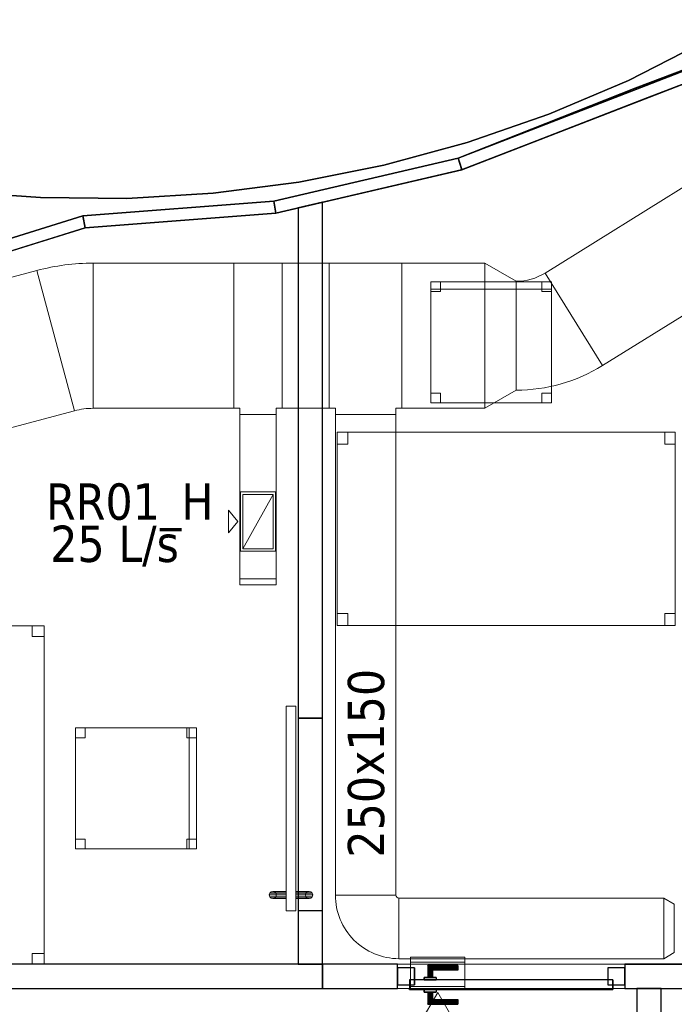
# Model space of a CAD drawing. Header units: metres. Extents: x 397.7 to 427.5, y 12.7 to 28.4.
# Tile 106 of 142: x 412.3 to 415.1, y 18 to 22.1. Entities that reach past the tile are written whole.
import ezdxf

# ---------------------------------------------------------------- set-up
doc = ezdxf.new("R2010")
doc.units = ezdxf.units.M
doc.layers.add('01_CARPINTERIA', color=5, linetype='Continuous', lineweight=25, true_color=0x0000ff)
doc.layers.add('01_SUELOS', color=7, linetype='Continuous', lineweight=25, true_color=0x007f00)
for name, color, linetype, lineweight in [('02_MOBILIARIO', 7, 'Continuous', 18), ('A-DETL-____-MBND', 7, 'Continuous', 18), ('A-GENM-____-OTLN', 7, 'Continuous', 18), ('A-WALL-____-MCUT', 7, 'Continuous', 25), ('A-WALL-____-OTLN', 7, 'Continuous', 25), ('M-HVAC-CDFF-IDEN', 7, 'Continuous', 30), ('M-HVAC-CDFF-OTLN', 7, 'Continuous', 18), ('M-HVAC-DUCT-IDEN', 7, 'Continuous', 30), ('M-HVAC-DUCT-OTLN', 7, 'Continuous', 18)]:
    doc.layers.add(name, color=color, linetype=linetype, lineweight=lineweight)
doc.styles.add('Tahoma_2', font='tahoma.ttf', dxfattribs={"height": 0.15})

# ---------------------------------------------------------------- blocks, each defined once
blk = doc.blocks.new('Family - Cadira d_Oficina_P2-152690-05_CLI_AIRE_P2')
at = {"layer": 'A-DETL-____-MBND', "color": 253, "true_color": 0xaaaaaa}
for p, q in [((0, 0.46), (0, 0.5)), ((0, 0.5), (0.04, 0.5)), ((0, 0.5), (0, 0.46)), ((0.04, 0.5), (0, 0.5)), ((0, 0), (0, 0.5)), ((0, 0.5), (0.5, 0.5)), ((0.5, 0.5), (0, 0.5)), ((0, 0.5), (0, 0)), ((0.04, 0.5), (0.04, 0.46)), ((0.04, 0.46), (0.04, 0.5)), ((0.46, 0.46), (0.46, 0.5)), ((0.46, 0.5), (0.5, 0.5)), ((0.46, 0.5), (0.46, 0.46)), ((0.5, 0.5), (0.46, 0.5)), ((0.47, 0), (0.47, 0.5)), ((0.47, 0.5), (0.5, 0.5)), ((0.47, 0.5), (0.47, 0)), ((0.5, 0.5), (0.47, 0.5)), ((0.5, 0.5), (0.5, 0.46)), ((0.5, 0.46), (0.5, 0.5)), ((0.5, 0.5), (0.5, 0)), ((0.5, 0), (0.5, 0.5)), ((0.5, 0.5), (0.5, 0)), ((0.5, 0), (0.5, 0.5)), ((0.04, 0.46), (0, 0.46)), ((0, 0.46), (0.04, 0.46)), ((0.5, 0.46), (0.46, 0.46)), ((0.46, 0.46), (0.5, 0.46)), ((0, 0), (0, 0.04)), ((0, 0.04), (0.04, 0.04)), ((0, 0.04), (0, 0)), ((0.04, 0.04), (0, 0.04)), ((0.04, 0), (0, 0)), ((0, 0), (0.04, 0)), ((0.5, 0), (0, 0)), ((0, 0), (0.5, 0)), ((0.04, 0.04), (0.04, 0)), ((0.04, 0), (0.04, 0.04)), ((0.46, 0), (0.46, 0.04)), ((0.46, 0.04), (0.5, 0.04)), ((0.46, 0.04), (0.46, 0)), ((0.5, 0.04), (0.46, 0.04)), ((0.5, 0), (0.46, 0)), ((0.46, 0), (0.5, 0)), ((0.47, 0), (0.5, 0)), ((0.5, 0.04), (0.5, 0)), ((0.5, 0), (0.5, 0.04)), ((0.5, 0), (0.47, 0))]:
    blk.add_line(p, q, dxfattribs=at)
blk = doc.blocks.new('Family - Mampara P2-152791-05_CLI_AIRE_P2')
at = {"layer": 'A-WALL-____-MCUT', "color": 253, "true_color": 0xaaaaaa}
for p, q in [((-0.0057, 0.05), (0, 0)), ((0.7863, 0.05), (-0.0057, 0.05)), ((0.7902, 0), (0.7863, 0.05)), ((0, 0), (0.7902, 0))]:
    blk.add_line(p, q, dxfattribs=at)
at = {"layer": 'A-WALL-____-OTLN', "color": 253, "true_color": 0xaaaaaa}
for p, q in [((-0.0057, 0.05), (0, 0)), ((0.7863, 0.05), (-0.0057, 0.05)), ((0.7902, 0), (0.7863, 0.05)), ((0, 0), (0.7902, 0))]:
    blk.add_line(p, q, dxfattribs=at)
at = {"layer": 'A-WALL-____-OTLN', "color": 253, "lineweight": 18, "true_color": 0xaaaaaa}
blk.add_line((0, 0), (0.7902, 0), dxfattribs=at)
blk = doc.blocks.new('Family - LONDR55-XX_ZZ-ARQ-CAA-M3D-Londres55-152793-05_CLI_AIRE_P2')
at = {"layer": '01_SUELOS', "color": 9, "true_color": 0xaad4aa}
for p, q in [((17.3498, 8.9488), (15.8749, 8.3785)), ((15.8749, 8.3785), (17.3498, 8.9488)), ((15.8749, 8.3785), (15.107, 8.1988)), ((15.107, 8.1988), (15.8749, 8.3785)), ((15.107, 8.1988), (14.3199, 8.1388)), ((14.3199, 8.1388), (15.107, 8.1988)), ((14.3199, 8.1388), (12.9063, 7.6988)), ((12.9063, 7.6988), (14.3199, 8.1388))]:
    blk.add_line(p, q, dxfattribs=at)
blk = doc.blocks.new('Family - Taula 140X80_P2-152858-05_CLI_AIRE_P2')
at = {"layer": 'A-DETL-____-MBND', "color": 253, "true_color": 0xaaaaaa}
for p, q in [((0, 0.8001), (1.3973, 0.8001)), ((0, 0), (0, 0.8001)), ((1.3973, 0.8001), (0, 0.8001)), ((0, 0.8001), (0, 0)), ((0, 0.8001), (0.0437, 0.8001)), ((0, 0.7501), (0, 0.8001)), ((0.0437, 0.8001), (0, 0.8001)), ((0, 0.8001), (0, 0.7501)), ((0.0437, 0.8001), (0.0437, 0.7501)), ((0.0437, 0.7501), (0.0437, 0.8001)), ((1.3536, 0.8001), (1.3973, 0.8001)), ((1.3536, 0.7501), (1.3536, 0.8001)), ((1.3973, 0.8001), (1.3536, 0.8001)), ((1.3536, 0.8001), (1.3536, 0.7501)), ((1.3973, 0.8001), (1.3973, 0.7501)), ((1.3973, 0.7501), (1.3973, 0.8001)), ((1.3973, 0.8001), (1.3973, 0)), ((1.3973, 0), (1.3973, 0.8001)), ((0.0437, 0.7501), (0, 0.7501)), ((0, 0.7501), (0.0437, 0.7501)), ((1.3973, 0.7501), (1.3536, 0.7501)), ((1.3536, 0.7501), (1.3973, 0.7501)), ((0, 0.05), (0.0437, 0.05)), ((0, 0), (0, 0.05)), ((0.0437, 0.05), (0, 0.05)), ((0, 0.05), (0, 0)), ((0.0437, 0.05), (0.0437, 0)), ((0.0437, 0), (0.0437, 0.05)), ((1.3536, 0.05), (1.3973, 0.05)), ((1.3536, 0), (1.3536, 0.05)), ((1.3973, 0.05), (1.3536, 0.05)), ((1.3536, 0.05), (1.3536, 0)), ((1.3973, 0.05), (1.3973, 0)), ((1.3973, 0), (1.3973, 0.05)), ((0.0437, 0), (0, 0)), ((0, 0), (0.0437, 0)), ((0, 0), (1.3973, 0)), ((1.3973, 0), (1.3536, 0)), ((1.3536, 0), (1.3973, 0)), ((1.3973, 0), (0, 0))]:
    blk.add_line(p, q, dxfattribs=at)
blk = doc.blocks.new('Family - Mampara P2-152864-05_CLI_AIRE_P2')
at = {"layer": 'A-WALL-____-MCUT', "color": 253, "true_color": 0xaaaaaa}
for p, q in [((0.31, 0.1), (0, 0.1)), ((0, 0.1), (0, 0)), ((0.31, 0), (0.31, 0.1)), ((3.8128, 0.1), (1.25, 0.1)), ((1.25, 0.1), (1.25, 0)), ((0, 0), (0.31, 0)), ((1.25, 0), (3.8128, 0))]:
    blk.add_line(p, q, dxfattribs=at)
at = {"layer": 'A-WALL-____-OTLN', "color": 253, "true_color": 0xaaaaaa}
for p, q in [((0.31, 0.1), (0, 0.1)), ((0, 0.1), (0, 0)), ((0.31, 0), (0.31, 0.1)), ((1.25, 0.1), (3.8128, 0.1)), ((1.25, 0.1), (1.25, 0)), ((0, 0), (0.31, 0)), ((1.25, 0), (3.8128, 0))]:
    blk.add_line(p, q, dxfattribs=at)
at = {"layer": 'A-WALL-____-OTLN', "color": 253, "lineweight": 18, "true_color": 0xaaaaaa}
blk.add_line((0, 0), (7.0127, 0), dxfattribs=at)
blk = doc.blocks.new('Family - Vano puerta-152868-05_CLI_AIRE_P2')
at = {"layer": 'A-GENM-____-OTLN', "color": 253, "true_color": 0xaaaaaa}
for p, q in [((414.8471, 18.2155), (413.9071, 18.2155)), ((413.9071, 18.2155), (413.9071, 18.1155)), ((413.9071, 18.2155), (414.8471, 18.2155)), ((413.9071, 18.1155), (413.9071, 18.2155)), ((414.8471, 18.1155), (414.8471, 18.2155)), ((414.8471, 18.1155), (414.8471, 18.2155)), ((413.9071, 18.1155), (414.8471, 18.1155)), ((414.8471, 18.1155), (413.9071, 18.1155))]:
    blk.add_line(p, q, dxfattribs=at)
blk = doc.blocks.new('Family - Paviment P2-152895-05_CLI_AIRE_P2')
at = {"layer": '01_SUELOS', "color": 9, "true_color": 0xaad4aa}
for p, q in [((5.1432, 1.0353), (5.8821, 1.3154)), ((5.8821, 1.3154), (5.1432, 1.0353)), ((5.4332, 1.2298), (5.1147, 1.068)), ((5.1147, 1.068), (5.4332, 1.2298)), ((5.1147, 1.068), (4.7858, 0.9282)), ((4.7858, 0.9282), (5.1147, 1.068)), ((4.4115, 0.7465), (5.1432, 1.0353)), ((5.1432, 1.0353), (4.4115, 0.7465)), ((4.7858, 0.9282), (4.4482, 0.8112)), ((4.4482, 0.8112), (4.7858, 0.9282)), ((4.4482, 0.8112), (4.1033, 0.7176)), ((4.1033, 0.7176), (4.4482, 0.8112)), ((3.6496, 0.5682), (4.4115, 0.7465)), ((4.4115, 0.7465), (3.6496, 0.5682)), ((4.1033, 0.7176), (3.7529, 0.6477)), ((3.7529, 0.6477), (4.1033, 0.7176)), ((3.7529, 0.6477), (3.3985, 0.6018)), ((3.3985, 0.6018), (3.7529, 0.6477)), ((2.6846, 0.5831), (2.3283, 0.6103)), ((2.3283, 0.6103), (2.6846, 0.5831)), ((3.0419, 0.5803), (2.6846, 0.5831)), ((2.6846, 0.5831), (3.0419, 0.5803)), ((3.3985, 0.6018), (3.0419, 0.5803)), ((3.0419, 0.5803), (3.3985, 0.6018)), ((2.86, 0.5081), (3.6496, 0.5682)), ((3.6496, 0.5682), (2.86, 0.5081)), ((1.4467, 0.068), (2.86, 0.5081)), ((2.86, 0.5081), (1.4467, 0.068))]:
    blk.add_line(p, q, dxfattribs=at)
blk = doc.blocks.new('Family - LONDR55-XX_ZZ-ARQ-CAA-M3D-Londres55-152923-05_CLI_AIRE_P2')
at = {"layer": 'A-GENM-____-OTLN', "color": 253, "true_color": 0xaaaaaa}
for p, q in [((0.052, 0.1725), (0.05, 0.165)), ((0.052, 0.1725), (0.05, 0.165)), ((0.05, 0.165), (0.052, 0.1575)), ((0.05, 0.11), (0.05, 0.165)), ((0.05, 0.165), (0.052, 0.1575)), ((0.0575, 0.178), (0.052, 0.1725)), ((0.0575, 0.178), (0.052, 0.1725)), ((0.052, 0.11), (0.052, 0.1725)), ((0.065, 0.18), (0.0575, 0.178)), ((0.065, 0.18), (0.0575, 0.178)), ((0.0575, 0.11), (0.0575, 0.178)), ((0.0725, 0.178), (0.065, 0.18)), ((0.0725, 0.178), (0.065, 0.18)), ((0.065, 0.11), (0.065, 0.18)), ((0.078, 0.1725), (0.0725, 0.178)), ((0.078, 0.1725), (0.0725, 0.178)), ((0.0725, 0.11), (0.0725, 0.178)), ((0.08, 0.165), (0.078, 0.1725)), ((0.08, 0.165), (0.078, 0.1725)), ((0.078, 0.11), (0.078, 0.1725)), ((0.078, 0.1575), (0.08, 0.165)), ((0.078, 0.1575), (0.08, 0.165)), ((0.08, 0.165), (0.08, 0.11)), ((0.052, 0.1575), (0.0575, 0.152)), ((0.052, 0.11), (0.052, 0.1575)), ((0.052, 0.1575), (0.0575, 0.152)), ((0.0575, 0.152), (0.065, 0.15)), ((0.0575, 0.11), (0.0575, 0.152)), ((0.0575, 0.152), (0.065, 0.15)), ((0.065, 0.15), (0.0725, 0.152)), ((0.065, 0.15), (0.0725, 0.152)), ((0.065, 0.11), (0.065, 0.15)), ((0.0725, 0.152), (0.078, 0.1575)), ((0.0725, 0.152), (0.078, 0.1575)), ((0.0725, 0.11), (0.0725, 0.152)), ((0.078, 0.11), (0.078, 0.1575)), ((0.8458, 0.11), (0, 0.11)), ((0, 0.11), (0, 0.07)), ((0.8458, 0.11), (0, 0.11)), ((0, 0.11), (0, 0.07)), ((0.052, 0.11), (0.05, 0.11)), ((0.05, 0.11), (0.052, 0.11)), ((0.0575, 0.11), (0.052, 0.11)), ((0.052, 0.11), (0.0575, 0.11)), ((0.065, 0.11), (0.0575, 0.11)), ((0.0575, 0.11), (0.065, 0.11)), ((0.0725, 0.11), (0.065, 0.11)), ((0.065, 0.11), (0.0725, 0.11)), ((0.078, 0.11), (0.0725, 0.11)), ((0.0725, 0.11), (0.078, 0.11)), ((0.078, 0.11), (0.08, 0.11)), ((0.08, 0.11), (0.078, 0.11)), ((0.8458, 0.07), (0.8458, 0.11)), ((0.8458, 0.11), (0.8458, 0.07)), ((0, 0.07), (0.8458, 0.07)), ((0, 0.07), (0.8458, 0.07)), ((0.05, 0.015), (0.05, 0.07)), ((0.052, 0.07), (0.05, 0.07)), ((0.05, 0.07), (0.052, 0.07)), ((0.052, 0.0075), (0.052, 0.07)), ((0.052, 0.0225), (0.052, 0.07)), ((0.0575, 0.07), (0.052, 0.07)), ((0.052, 0.07), (0.0575, 0.07)), ((0.0575, 0.002), (0.0575, 0.07)), ((0.0575, 0.028), (0.0575, 0.07)), ((0.065, 0.07), (0.0575, 0.07)), ((0.0575, 0.07), (0.065, 0.07)), ((0.065, 0), (0.065, 0.07)), ((0.065, 0.03), (0.065, 0.07)), ((0.0725, 0.07), (0.065, 0.07)), ((0.065, 0.07), (0.0725, 0.07)), ((0.0725, 0.002), (0.0725, 0.07)), ((0.0725, 0.028), (0.0725, 0.07)), ((0.078, 0.07), (0.0725, 0.07)), ((0.0725, 0.07), (0.078, 0.07)), ((0.078, 0.0075), (0.078, 0.07)), ((0.078, 0.0225), (0.078, 0.07)), ((0.078, 0.07), (0.08, 0.07)), ((0.08, 0.07), (0.078, 0.07)), ((0.08, 0.07), (0.08, 0.015)), ((0.052, 0.0225), (0.05, 0.015)), ((0.052, 0.0225), (0.05, 0.015)), ((0.05, 0.015), (0.052, 0.0075)), ((0.05, 0.015), (0.052, 0.0075)), ((0.0575, 0.028), (0.052, 0.0225)), ((0.0575, 0.028), (0.052, 0.0225)), ((0.052, 0.0075), (0.0575, 0.002)), ((0.052, 0.0075), (0.0575, 0.002)), ((0.065, 0.03), (0.0575, 0.028)), ((0.065, 0.03), (0.0575, 0.028)), ((0.0575, 0.002), (0.065, 0)), ((0.0575, 0.002), (0.065, 0)), ((0.0725, 0.028), (0.065, 0.03)), ((0.0725, 0.028), (0.065, 0.03)), ((0.065, 0), (0.0725, 0.002)), ((0.065, 0), (0.0725, 0.002)), ((0.078, 0.0225), (0.0725, 0.028)), ((0.078, 0.0225), (0.0725, 0.028)), ((0.0725, 0.002), (0.078, 0.0075)), ((0.0725, 0.002), (0.078, 0.0075)), ((0.08, 0.015), (0.078, 0.0225)), ((0.08, 0.015), (0.078, 0.0225)), ((0.078, 0.0075), (0.08, 0.015)), ((0.078, 0.0075), (0.08, 0.015))]:
    blk.add_line(p, q, dxfattribs=at)
blk = doc.blocks.new('Family - Porta P2-152924-05_CLI_AIRE_P2')
blk.add_blockref('Family - LONDR55-XX_ZZ-ARQ-CAA-M3D-Londres55-152923-05_CLI_AIRE_P2', (0, 0))
blk = doc.blocks.new('Family - Mampara P2-153010-05_CLI_AIRE_P2')
at = {"layer": 'A-WALL-____-MCUT', "color": 253, "true_color": 0xaaaaaa}
for p, q in [((0.0055, 0.05), (0, 0)), ((1.4855, 0.05), (0.0055, 0.05)), ((1.4798, 0), (1.4855, 0.05)), ((0, 0), (1.4798, 0))]:
    blk.add_line(p, q, dxfattribs=at)
at = {"layer": 'A-WALL-____-OTLN', "color": 253, "true_color": 0xaaaaaa}
for p, q in [((0.0055, 0.05), (0, 0)), ((1.4855, 0.05), (0.0055, 0.05)), ((1.4798, 0), (1.4855, 0.05)), ((0, 0), (1.4798, 0))]:
    blk.add_line(p, q, dxfattribs=at)
at = {"layer": 'A-WALL-____-OTLN', "color": 253, "lineweight": 18, "true_color": 0xaaaaaa}
blk.add_line((0, 0), (1.4798, 0), dxfattribs=at)
blk = doc.blocks.new('Family - Taula 140X80_P2-153016-05_CLI_AIRE_P2')
at = {"layer": 'A-DETL-____-MBND', "color": 253, "true_color": 0xaaaaaa}
for p, q in [((0, 0), (0, 1.3973)), ((0, 1.3973), (0.8001, 1.3973)), ((0, 1.3973), (0, 0)), ((0.8001, 1.3973), (0, 1.3973)), ((0, 1.3536), (0, 1.3973)), ((0, 1.3973), (0.05, 1.3973)), ((0, 1.3973), (0, 1.3536)), ((0.05, 1.3973), (0, 1.3973)), ((0.05, 1.3973), (0.05, 1.3536)), ((0.05, 1.3536), (0.05, 1.3973)), ((0.7501, 1.3536), (0.7501, 1.3973)), ((0.7501, 1.3973), (0.8001, 1.3973)), ((0.7501, 1.3973), (0.7501, 1.3536)), ((0.8001, 1.3973), (0.7501, 1.3973)), ((0.8001, 1.3973), (0.8001, 0)), ((0.8001, 0), (0.8001, 1.3973)), ((0.8001, 1.3973), (0.8001, 1.3536)), ((0.8001, 1.3536), (0.8001, 1.3973)), ((0.05, 1.3536), (0, 1.3536)), ((0, 1.3536), (0.05, 1.3536)), ((0.8001, 1.3536), (0.7501, 1.3536)), ((0.7501, 1.3536), (0.8001, 1.3536)), ((0, 0), (0, 0.0437)), ((0, 0.0437), (0.05, 0.0437)), ((0, 0.0437), (0, 0)), ((0.05, 0.0437), (0, 0.0437)), ((0.05, 0.0437), (0.05, 0)), ((0.05, 0), (0.05, 0.0437)), ((0.7501, 0), (0.7501, 0.0437)), ((0.7501, 0.0437), (0.8001, 0.0437)), ((0.8001, 0.0437), (0.7501, 0.0437)), ((0.7501, 0.0437), (0.7501, 0)), ((0.8001, 0), (0.8001, 0.0437)), ((0.8001, 0.0437), (0.8001, 0)), ((0.8001, 0), (0, 0)), ((0, 0), (0.8001, 0)), ((0.05, 0), (0, 0)), ((0, 0), (0.05, 0)), ((0.8001, 0), (0.7501, 0)), ((0.7501, 0), (0.8001, 0))]:
    blk.add_line(p, q, dxfattribs=at)
blk = doc.blocks.new('Family - Evans P2-153024-05_CLI_AIRE_P2')
at = {"layer": 'A-WALL-____-MCUT', "color": 253, "true_color": 0xaaaaaa}
for p, q in [((0.2213, 0.1), (0, 0.1)), ((0, 0.1), (0, 0)), ((0.2213, 0), (0.2213, 0.1)), ((1.0171, 0.1), (1.0171, 0)), ((3.1257, 0.1), (1.0171, 0.1)), ((3.1491, 0), (3.1257, 0.1)), ((0, 0), (0.2213, 0)), ((1.0171, 0), (3.1491, 0))]:
    blk.add_line(p, q, dxfattribs=at)
at = {"layer": 'A-WALL-____-OTLN', "color": 253, "true_color": 0xaaaaaa}
for p, q in [((3.1257, 0.1), (0, 0.1)), ((0, 0.1), (0, 0)), ((0.2213, 0), (0.2213, 0.1)), ((1.0171, 0.1), (0.2213, 0.1)), ((1.0171, 0), (1.0171, 0.1)), ((3.1491, 0), (3.1257, 0.1)), ((0, 0), (3.1491, 0)), ((0.2213, 0), (1.0171, 0))]:
    blk.add_line(p, q, dxfattribs=at)
at = {"layer": 'A-WALL-____-OTLN', "color": 253, "lineweight": 18, "true_color": 0xaaaaaa}
blk.add_line((0, 0), (3.1491, 0), dxfattribs=at)
blk = doc.blocks.new('Family - Vano puerta-153026-05_CLI_AIRE_P2')
at = {"layer": 'A-GENM-____-OTLN', "color": 253, "true_color": 0xaaaaaa}
for p, q in [((413.5971, 19.2325), (413.4971, 19.2325)), ((413.4971, 19.2325), (413.4971, 18.4368)), ((413.4971, 18.4368), (413.4971, 19.2325)), ((413.4971, 19.2325), (413.5971, 19.2325)), ((413.5971, 18.4368), (413.5971, 19.2325)), ((413.5971, 19.2325), (413.5971, 18.4368)), ((413.4971, 18.4368), (413.5971, 18.4368)), ((413.4971, 18.4368), (413.5971, 18.4368))]:
    blk.add_line(p, q, dxfattribs=at)
blk = doc.blocks.new('Family - LONDR55-XX_ZZ-ARQ-CAA-M3D-Londres55-153028-05_CLI_AIRE_P2')
at = {"layer": '01_CARPINTERIA', "color": 161, "true_color": 0xaaaaff}
for p, q in [((0.69, 0.1487), (0.69, 0.15)), ((0.69, 0.15), (0.69, 0.1487)), ((0.815, 0.15), (0.69, 0.15)), ((0.69, 0.145), (0.69, 0.1487)), ((0.69, 0.1487), (0.69, 0.145)), ((0.8137, 0.1487), (0.69, 0.1487)), ((0.8137, 0.1487), (0.69, 0.1487)), ((0.69, 0.14), (0.69, 0.145)), ((0.69, 0.145), (0.69, 0.14)), ((0.81, 0.145), (0.69, 0.145)), ((0.81, 0.145), (0.69, 0.145)), ((0.69, 0.135), (0.69, 0.14)), ((0.69, 0.14), (0.69, 0.135)), ((0.69, 0.14), (0.805, 0.14)), ((0.805, 0.14), (0.69, 0.14)), ((0.69, 0.135), (0.69, 0.1313)), ((0.69, 0.1313), (0.69, 0.135)), ((0.8, 0.135), (0.69, 0.135)), ((0.8, 0.135), (0.69, 0.135)), ((0.69, 0.1313), (0.69, 0.13)), ((0.69, 0.13), (0.69, 0.1313)), ((0.7963, 0.1313), (0.69, 0.1313)), ((0.7963, 0.1313), (0.69, 0.1313)), ((0.795, 0.13), (0.69, 0.13)), ((0.795, 0.13), (0.7963, 0.1313)), ((0.7963, 0.1313), (0.795, 0.13)), ((0.795, 0.1), (0.795, 0.13)), ((0.7963, 0.1313), (0.8, 0.135)), ((0.8, 0.135), (0.7963, 0.1313)), ((0.7963, 0.1), (0.7963, 0.1313)), ((0.7963, 0.1), (0.7963, 0.1313)), ((0.8, 0.135), (0.805, 0.14)), ((0.805, 0.14), (0.8, 0.135)), ((0.8, 0.1), (0.8, 0.135)), ((0.8, 0.1), (0.8, 0.135)), ((0.81, 0.145), (0.805, 0.14)), ((0.805, 0.14), (0.81, 0.145)), ((0.805, 0.14), (0.805, 0.1)), ((0.805, 0.1), (0.805, 0.14)), ((0.8137, 0.1487), (0.81, 0.145)), ((0.81, 0.145), (0.8137, 0.1487)), ((0.81, 0.1), (0.81, 0.145)), ((0.81, 0.1), (0.81, 0.145)), ((0.815, 0.15), (0.8137, 0.1487)), ((0.8137, 0.1487), (0.815, 0.15)), ((0.8137, 0.1), (0.8137, 0.1487)), ((0.8137, 0.1), (0.8137, 0.1487)), ((0.815, 0.1), (0.815, 0.15)), ((0.89, 0.09), (0.05, 0.09)), ((0.05, 0.09), (0.05, 0.05)), ((0.89, 0.09), (0.05, 0.09)), ((0.05, 0.05), (0.05, 0.09)), ((0.83, 0.1), (0.78, 0.1)), ((0.78, 0.1), (0.83, 0.1)), ((0.78, 0.09), (0.78, 0.1)), ((0.78, 0.09), (0.78, 0.1)), ((0.83, 0.09), (0.78, 0.09)), ((0.78, 0.09), (0.83, 0.09)), ((0.7963, 0.1), (0.795, 0.1)), ((0.795, 0.1), (0.7963, 0.1)), ((0.8, 0.1), (0.7963, 0.1)), ((0.7963, 0.1), (0.8, 0.1)), ((0.805, 0.1), (0.8, 0.1)), ((0.8, 0.1), (0.805, 0.1)), ((0.81, 0.1), (0.805, 0.1)), ((0.805, 0.1), (0.81, 0.1)), ((0.81, 0.1), (0.8137, 0.1)), ((0.8137, 0.1), (0.81, 0.1)), ((0.8137, 0.1), (0.815, 0.1)), ((0.815, 0.1), (0.8137, 0.1)), ((0.83, 0.09), (0.83, 0.1)), ((0.83, 0.1), (0.83, 0.09)), ((0.89, 0.05), (0.89, 0.09)), ((0.89, 0.05), (0.89, 0.09)), ((0.07, 0.07), (0, 0.07)), ((0, 0.07), (0, 0)), ((0.07, 0.07), (0, 0.07)), ((0, 0), (0, 0.07)), ((0.05, 0.05), (0.89, 0.05)), ((0.05, 0.05), (0.89, 0.05)), ((0.07, 0), (0.07, 0.07)), ((0.07, 0), (0.07, 0.07)), ((0.78, 0.05), (0.83, 0.05)), ((0.83, 0.05), (0.78, 0.05)), ((0.78, 0.04), (0.78, 0.05)), ((0.78, 0.04), (0.78, 0.05)), ((0.83, 0.04), (0.83, 0.05)), ((0.83, 0.05), (0.83, 0.04)), ((0.94, 0.07), (0.87, 0.07)), ((0.87, 0.07), (0.87, 0)), ((0.94, 0.07), (0.87, 0.07)), ((0.87, 0), (0.87, 0.07)), ((0.94, 0), (0.94, 0.07)), ((0.94, 0), (0.94, 0.07)), ((0, 0), (0.07, 0)), ((0, 0), (0.07, 0)), ((0.69, 0.0087), (0.69, 0.01)), ((0.69, 0.01), (0.69, 0.0087)), ((0.69, 0.01), (0.795, 0.01)), ((0.69, 0.005), (0.69, 0.0087)), ((0.69, 0.0087), (0.69, 0.005)), ((0.69, 0.0087), (0.7963, 0.0087)), ((0.69, 0.0087), (0.7963, 0.0087)), ((0.69, 0), (0.69, 0.005)), ((0.69, 0.005), (0.69, 0)), ((0.69, 0.005), (0.8, 0.005)), ((0.69, 0.005), (0.8, 0.005)), ((0.69, -0.005), (0.69, 0)), ((0.69, 0), (0.69, -0.005)), ((0.805, 0), (0.69, 0)), ((0.69, 0), (0.805, 0)), ((0.78, 0.04), (0.83, 0.04)), ((0.83, 0.04), (0.78, 0.04)), ((0.7963, 0.04), (0.795, 0.04)), ((0.795, 0.04), (0.7963, 0.04)), ((0.795, 0.01), (0.795, 0.04)), ((0.7963, 0.0087), (0.795, 0.01)), ((0.795, 0.01), (0.7963, 0.0087)), ((0.8, 0.04), (0.7963, 0.04)), ((0.7963, 0.04), (0.8, 0.04)), ((0.7963, 0.0087), (0.7963, 0.04)), ((0.7963, 0.0087), (0.7963, 0.04)), ((0.8, 0.005), (0.7963, 0.0087)), ((0.7963, 0.0087), (0.8, 0.005)), ((0.8, 0.04), (0.805, 0.04)), ((0.805, 0.04), (0.8, 0.04)), ((0.8, 0.005), (0.8, 0.04)), ((0.8, 0.005), (0.8, 0.04)), ((0.805, 0), (0.8, 0.005)), ((0.8, 0.005), (0.805, 0)), ((0.805, 0.04), (0.81, 0.04)), ((0.81, 0.04), (0.805, 0.04)), ((0.805, 0.04), (0.805, 0)), ((0.805, 0), (0.805, 0.04)), ((0.805, 0), (0.81, -0.005)), ((0.81, 0.04), (0.8137, 0.04)), ((0.8137, 0.04), (0.81, 0.04)), ((0.81, -0.005), (0.81, 0.04)), ((0.81, -0.005), (0.81, 0.04)), ((0.8137, 0.04), (0.815, 0.04)), ((0.815, 0.04), (0.8137, 0.04)), ((0.8137, -0.0087), (0.8137, 0.04)), ((0.8137, -0.0087), (0.8137, 0.04)), ((0.815, -0.01), (0.815, 0.04)), ((0.87, 0), (0.94, 0)), ((0.87, 0), (0.94, 0)), ((0.69, -0.005), (0.69, -0.0087)), ((0.69, -0.0087), (0.69, -0.005)), ((0.69, -0.005), (0.81, -0.005)), ((0.69, -0.005), (0.81, -0.005)), ((0.69, -0.0087), (0.69, -0.01)), ((0.69, -0.01), (0.69, -0.0087)), ((0.69, -0.0087), (0.8137, -0.0087)), ((0.69, -0.0087), (0.8137, -0.0087)), ((0.69, -0.01), (0.815, -0.01)), ((0.81, -0.005), (0.805, 0)), ((0.81, -0.005), (0.8137, -0.0087)), ((0.8137, -0.0087), (0.81, -0.005)), ((0.8137, -0.0087), (0.815, -0.01)), ((0.815, -0.01), (0.8137, -0.0087))]:
    blk.add_line(p, q, dxfattribs=at)
blk = doc.blocks.new('Family - Porta P2-153029-05_CLI_AIRE_P2')
blk.add_blockref('Family - LONDR55-XX_ZZ-ARQ-CAA-M3D-Londres55-153028-05_CLI_AIRE_P2', (0, 0))
blk = doc.blocks.new('Family - Mampara P2-153093-05_CLI_AIRE_P2')
at = {"layer": 'A-WALL-____-MCUT', "color": 253, "true_color": 0xaaaaaa}
for p, q in [((0.0038, 0.05), (0, 0)), ((0.7866, 0.05), (0.0038, 0.05)), ((0.79, 0), (0.7866, 0.05)), ((0, 0), (0.79, 0))]:
    blk.add_line(p, q, dxfattribs=at)
at = {"layer": 'A-WALL-____-OTLN', "color": 253, "true_color": 0xaaaaaa}
for p, q in [((0.0038, 0.05), (0, 0)), ((0.7866, 0.05), (0.0038, 0.05)), ((0.79, 0), (0.7866, 0.05)), ((0, 0), (0.79, 0))]:
    blk.add_line(p, q, dxfattribs=at)
at = {"layer": 'A-WALL-____-OTLN', "color": 253, "lineweight": 18, "true_color": 0xaaaaaa}
blk.add_line((0, 0), (0.79, 0), dxfattribs=at)
blk = doc.blocks.new('Family - Mampara P2-153196-05_CLI_AIRE_P2')
at = {"layer": 'A-WALL-____-MCUT', "color": 253, "true_color": 0xaaaaaa}
for p, q in [((0.5, 0.1), (0, 0.1)), ((0, 0.1), (0, 0)), ((0.5, 0), (0.5, 0.1)), ((0, 0), (0.5, 0))]:
    blk.add_line(p, q, dxfattribs=at)
at = {"layer": 'A-WALL-____-OTLN', "color": 253, "true_color": 0xaaaaaa}
for p, q in [((0.5, 0.1), (0, 0.1)), ((0, 0.1), (0, 0)), ((0.5, 0), (0.5, 0.1)), ((0, 0), (0.5, 0))]:
    blk.add_line(p, q, dxfattribs=at)
at = {"layer": 'A-WALL-____-OTLN', "color": 253, "lineweight": 18, "true_color": 0xaaaaaa}
blk.add_line((0, 0), (0.5, 0), dxfattribs=at)
blk = doc.blocks.new('Family - Mampara P2-153246-05_CLI_AIRE_P2')
at = {"layer": 'A-WALL-____-MCUT', "color": 253, "true_color": 0xaaaaaa}
for p, q in [((0.0017, 0.024), (0.0036, 0.05)), ((0.0036, 0.05), (0.0035, 0.05)), ((0.0035, 0.05), (0.0035, 0.05)), ((0.0035, 0.05), (0.7642, 0.05)), ((0.7642, 0.05), (1.5893, 0.05)), ((1.5893, 0.05), (1.5848, 0.026)), ((0, 0), (0.0017, 0.024)), ((0.822, 0), (0, 0)), ((1.58, 0), (0.822, 0)), ((1.5848, 0.026), (1.58, 0))]:
    blk.add_line(p, q, dxfattribs=at)
at = {"layer": 'A-WALL-____-OTLN', "color": 253, "true_color": 0xaaaaaa}
for p, q in [((0.0036, 0.05), (0, 0)), ((0.0036, 0.05), (0, 0)), ((0.0036, 0.05), (0.0017, 0.024)), ((0.0035, 0.05), (0.0036, 0.05)), ((0.0035, 0.05), (0.0035, 0.05)), ((0.0035, 0.05), (0.0036, 0.05)), ((0.0035, 0.05), (0.0036, 0.05)), ((0.0035, 0.05), (1.5893, 0.05)), ((1.5893, 0.05), (0.0035, 0.05)), ((0.7642, 0.05), (0.0035, 0.05)), ((1.5893, 0.05), (0.7642, 0.05)), ((1.5893, 0.05), (1.58, 0)), ((1.58, 0), (1.5893, 0.05)), ((1.5848, 0.026), (1.5893, 0.05)), ((0, 0), (-0.0014, 0.0002)), ((-0.0014, 0.0002), (0, 0)), ((-0.0014, 0.0002), (0, 0)), ((0, 0), (-0.0014, 0.0002)), ((0.0017, 0.024), (0, 0)), ((1.58, 0), (1.5848, 0.026)), ((1.58, 0), (0, 0)), ((0, 0), (1.58, 0)), ((0, 0), (0.822, 0)), ((0.822, 0), (1.58, 0))]:
    blk.add_line(p, q, dxfattribs=at)
blk = doc.blocks.new('Family - Evans P2-153319-05_CLI_AIRE_P2')
at = {"layer": 'A-WALL-____-MCUT', "color": 253, "true_color": 0xaaaaaa}
for p, q in [((14.3056, 0.1), (6.0299, 0.1)), ((14.3056, 0), (14.3056, 0.1)), ((6.0299, 0), (14.3056, 0))]:
    blk.add_line(p, q, dxfattribs=at)
at = {"layer": 'A-WALL-____-OTLN', "color": 253, "true_color": 0xaaaaaa}
for p, q in [((14.3056, 0.1), (6.0299, 0.1)), ((14.3056, 0), (14.3056, 0.1)), ((6.0299, 0), (14.3056, 0))]:
    blk.add_line(p, q, dxfattribs=at)
at = {"layer": 'A-WALL-____-OTLN', "color": 253, "lineweight": 18, "true_color": 0xaaaaaa}
blk.add_line((0, 0), (14.3056, 0), dxfattribs=at)
blk = doc.blocks.new('Family - Cadira d_Oficina_P2-153341-05_CLI_AIRE_P2')
at = {"layer": 'A-DETL-____-MBND', "color": 253, "true_color": 0xaaaaaa}
for p, q in [((0, 0), (0, 0.5)), ((0, 0.5), (0.5, 0.5)), ((0.5, 0.5), (0, 0.5)), ((0, 0.5), (0, 0)), ((0, 0.47), (0, 0.5)), ((0, 0.5), (0.5, 0.5)), ((0.5, 0.5), (0, 0.5)), ((0, 0.5), (0, 0.47)), ((0, 0.46), (0, 0.5)), ((0, 0.5), (0.04, 0.5)), ((0.04, 0.5), (0, 0.5)), ((0, 0.5), (0, 0.46)), ((0.04, 0.5), (0.04, 0.46)), ((0.04, 0.46), (0.04, 0.5)), ((0.46, 0.46), (0.46, 0.5)), ((0.46, 0.5), (0.5, 0.5)), ((0.5, 0.5), (0.46, 0.5)), ((0.46, 0.5), (0.46, 0.46)), ((0.5, 0.5), (0.5, 0)), ((0.5, 0), (0.5, 0.5)), ((0.5, 0.5), (0.5, 0.47)), ((0.5, 0.47), (0.5, 0.5)), ((0.5, 0.5), (0.5, 0.46)), ((0.5, 0.46), (0.5, 0.5)), ((0.5, 0.47), (0, 0.47)), ((0, 0.47), (0.5, 0.47)), ((0.04, 0.46), (0, 0.46)), ((0, 0.46), (0.04, 0.46)), ((0.5, 0.46), (0.46, 0.46)), ((0.46, 0.46), (0.5, 0.46)), ((0, 0), (0, 0.04)), ((0, 0.04), (0.04, 0.04)), ((0.04, 0.04), (0, 0.04)), ((0, 0.04), (0, 0)), ((0.5, 0), (0, 0)), ((0.04, 0), (0, 0)), ((0, 0), (0.04, 0)), ((0.04, 0.04), (0.04, 0)), ((0.04, 0), (0.04, 0.04)), ((0.46, 0), (0.46, 0.04)), ((0.46, 0.04), (0.5, 0.04)), ((0.5, 0.04), (0.46, 0.04)), ((0.46, 0.04), (0.46, 0)), ((0.5, 0), (0.46, 0)), ((0.46, 0), (0.5, 0)), ((0.5, 0.04), (0.5, 0)), ((0.5, 0), (0.5, 0.04)), ((0, 0), (0.5, 0))]:
    blk.add_line(p, q, dxfattribs=at)
blk = doc.blocks.new('LONDR55-XX_ZZ-ARQ-CAA-M3D-Londres55_ifc-1-05_CLI_AIRE_P2')
at = {"layer": '01_CARPINTERIA', "color": 253, "lineweight": 18, "true_color": 0xaaaaaa, "rotation": 180}
blk.add_blockref('Family - Porta P2-153029-05_CLI_AIRE_P2', (414.8471, 18.2005), dxfattribs=at)
at = {"layer": '01_SUELOS', "color": 253, "lineweight": 18, "true_color": 0xaaaaaa}
for name, p in [('Family - LONDR55-XX_ZZ-ARQ-CAA-M3D-Londres55-152793-05_CLI_AIRE_P2', (398.2971, 13.1206)), ('Family - Paviment P2-152895-05_CLI_AIRE_P2', (409.747, 20.8008))]:
    blk.add_blockref(name, p, dxfattribs=at)
at = {"layer": '02_MOBILIARIO', "color": 253, "lineweight": 18, "true_color": 0xaaaaaa}
for name, p in [('Family - Cadira d_Oficina_P2-153341-05_CLI_AIRE_P2', (414.0445, 20.5358)), ('Family - Taula 140X80_P2-152858-05_CLI_AIRE_P2', (413.6584, 19.6152)), ('Family - Taula 140X80_P2-153016-05_CLI_AIRE_P2', (411.6471, 18.2166)), ('Family - Cadira d_Oficina_P2-152690-05_CLI_AIRE_P2', (412.5762, 18.692))]:
    blk.add_blockref(name, p, dxfattribs=at)
at = {"layer": 'A-GENM-____-OTLN', "color": 253, "lineweight": 18, "true_color": 0xaaaaaa, "rotation": 90}
blk.add_blockref('Family - Porta P2-152924-05_CLI_AIRE_P2', (413.5571, 18.4368), dxfattribs=at)
at = {"layer": 'A-GENM-____-OTLN', "color": 253, "lineweight": 18, "true_color": 0xaaaaaa}
for name in ['Family - Vano puerta-153026-05_CLI_AIRE_P2', 'Family - Vano puerta-152868-05_CLI_AIRE_P2']:
    blk.add_blockref(name, (0, 0), dxfattribs=at)
at = {"layer": 'A-WALL-____-OTLN', "color": 253, "lineweight": 18, "true_color": 0xaaaaaa}
for name, p, rotation in [('Family - Mampara P2-153246-05_CLI_AIRE_P2', (414.1734, 21.4995), 21.14735677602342), ('Family - Mampara P2-153093-05_CLI_AIRE_P2', (413.4042, 21.3195), 13.17041350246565), ('Family - Mampara P2-152791-05_CLI_AIRE_P2', (412.6163, 21.2594), 4.358400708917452), ('Family - Evans P2-153024-05_CLI_AIRE_P2', (413.5971, 18.2155), 89.99999999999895), ('Family - Mampara P2-153010-05_CLI_AIRE_P2', (411.2034, 20.8195), 17.29534462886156), ('Family - Mampara P2-153196-05_CLI_AIRE_P2', (414.8971, 18.1155), 270)]:
    blk.add_blockref(name, p, dxfattribs=dict(at, rotation=rotation))
for name, p in [('Family - Evans P2-153319-05_CLI_AIRE_P2', (399.2915, 18.1155)), ('Family - Mampara P2-152864-05_CLI_AIRE_P2', (413.5971, 18.1155))]:
    blk.add_blockref(name, p, dxfattribs=at)
blk = doc.blocks.new('M_Transición rectangular - Ángulo - 60 grados-463957-05_CLI_AIRE_P2')
at = {"layer": 'M-HVAC-DUCT-OTLN', "color": 40, "true_color": 0xffbf00}
for p, q in [((0, 0.125), (0, -0.125)), ((0, 0.125), (0.0433, 0.1)), ((0, 0.125), (0.0433, 0.1)), ((0, -0.125), (0, 0.125)), ((0.0433, -0.1), (0.0433, 0.1)), ((0.0433, 0.1), (0.0433, -0.1)), ((0, -0.125), (0.0433, -0.1)), ((0.0433, -0.1), (0, -0.125))]:
    blk.add_line(p, q, dxfattribs=at)
blk = doc.blocks.new('M_Te rectangular - Estándar-464681-05_CLI_AIRE_P2')
at = {"layer": 'M-HVAC-DUCT-OTLN', "color": 40, "true_color": 0xffbf00}
for p, q in [((-0.15, 0.3), (-0.15, -0.3)), ((-0.15, -0.3), (-0.15, 0.3)), ((-0.15, 0.3), (0.15, 0.3)), ((0.15, 0.3), (-0.15, 0.3)), ((0.15, -0.3), (0.15, 0.3)), ((0.15, 0.3), (0.15, -0.3)), ((-0.125, -0.3), (-0.15, -0.3)), ((-0.125, -0.3), (-0.15, -0.3)), ((-0.125, -0.3), (-0.125, -0.325)), ((-0.125, -0.325), (-0.125, -0.3)), ((-0.125, -0.325), (0.125, -0.325)), ((0.125, -0.325), (-0.125, -0.325)), ((0.125, -0.3), (0.125, -0.325)), ((0.15, -0.3), (0.125, -0.3)), ((0.15, -0.3), (0.125, -0.3)), ((0.125, -0.325), (0.125, -0.3))]:
    blk.add_line(p, q, dxfattribs=at)
blk = doc.blocks.new('M_Codo rectangular - Radio - _55 W-557931-05_CLI_AIRE_P2')
at = {"layer": 'M-HVAC-DUCT-OTLN', "color": 40, "true_color": 0xffbf00}
for p, q in [((-0.1375, 0.125), (-0.1375, -0.125)), ((-0.1375, -0.125), (-0.1375, 0.125)), ((-0.125, 0.1375), (0.125, 0.1375)), ((0.125, 0.1375), (-0.125, 0.1375))]:
    blk.add_line(p, q, dxfattribs=at)
for radius in [0.0125, 0.0125, 0.2625, 0.2625]:
    blk.add_arc((-0.1375, 0.1375), radius, 270, 0, dxfattribs=at)
blk = doc.blocks.new('M_Codo rectangular - Radio - 1 W-464372-05_CLI_AIRE_P2')
at = {"layer": 'M-HVAC-DUCT-OTLN', "color": 40, "true_color": 0xffbf00}
for p, q in [((-0.0097, 0.2589), (0.2279, -0.1232)), ((0.2279, -0.1232), (-0.0097, 0.2589)), ((-0.1285, 0.225), (-0.1285, -0.225)), ((-0.1285, -0.225), (-0.1285, 0.225))]:
    blk.add_line(p, q, dxfattribs=at)
for radius in [0.225, 0.225, 0.675, 0.675]:
    blk.add_arc((-0.1285, 0.45), radius, 270, 301.8713, dxfattribs=at)
blk = doc.blocks.new('M_Transición rectangular - Ángulo - 60 grados-464724-05_CLI_AIRE_P2')
at = {"layer": 'M-HVAC-DUCT-OTLN', "color": 40, "true_color": 0xffbf00}
for p, q in [((0, 0.225), (0.1299, 0.3)), ((0, 0.225), (0.1299, 0.3)), ((0.1299, -0.3), (0.1299, 0.3)), ((0.1299, 0.3), (0.1299, -0.3)), ((0, 0.225), (0, -0.225)), ((0, -0.225), (0, 0.225)), ((0, -0.225), (0.1299, -0.3)), ((0.1299, -0.3), (0, -0.225))]:
    blk.add_line(p, q, dxfattribs=at)
blk = doc.blocks.new('M_Te rectangular - Estándar-462151-05_CLI_AIRE_P2')
at = {"layer": 'M-HVAC-DUCT-OTLN', "color": 40, "true_color": 0xffbf00}
for p, q in [((-0.1, 0.3), (-0.1, -0.3)), ((-0.1, -0.3), (-0.1, 0.3)), ((-0.1, 0.3), (0.1, 0.3)), ((0.1, 0.3), (-0.1, 0.3)), ((0.1, -0.3), (0.1, 0.3)), ((0.1, 0.3), (0.1, -0.3)), ((-0.075, -0.3), (-0.1, -0.3)), ((-0.075, -0.3), (-0.1, -0.3)), ((-0.075, -0.3), (-0.075, -0.325)), ((-0.075, -0.325), (-0.075, -0.3)), ((-0.075, -0.325), (0.075, -0.325)), ((0.075, -0.325), (-0.075, -0.325)), ((0.075, -0.3), (0.075, -0.325)), ((0.1, -0.3), (0.075, -0.3)), ((0.1, -0.3), (0.075, -0.3)), ((0.075, -0.325), (0.075, -0.3))]:
    blk.add_line(p, q, dxfattribs=at)
blk = doc.blocks.new('M_Codo rectangular - Radio - 1 W-465761-05_CLI_AIRE_P2')
at = {"layer": 'M-HVAC-DUCT-OTLN', "color": 40, "true_color": 0xffbf00}
for p, q in [((-0.079, 0.3), (-0.079, -0.3)), ((-0.079, -0.3), (-0.079, 0.3)), ((-0.0013, 0.3102), (0.1539, -0.2693)), ((0.1539, -0.2693), (-0.0013, 0.3102))]:
    blk.add_line(p, q, dxfattribs=at)
for radius in [0.3, 0.3, 0.9, 0.9]:
    blk.add_arc((-0.079, 0.6), radius, 270, 285, dxfattribs=at)
blk = doc.blocks.new('ZYR_03_06_04_01 Reixa Paret Retorn - RR01_V-478031-05_CLI_AIRE_P2')
at = {"layer": 'M-HVAC-CDFF-OTLN', "color": 40, "true_color": 0xffbf00}
for p, q in [((0.1225, 0.002), (-0.1225, 0.002)), ((-0.1225, 0.002), (0.1225, 0.002)), ((-0.1225, 0.002), (-0.1225, 0)), ((-0.1225, 0.002), (-0.1225, 0)), ((0.1225, 0), (-0.1225, 0)), ((-0.1225, 0), (0.1225, 0)), ((0.1125, 0.01), (-0.1125, 0.01)), ((-0.1125, 0.01), (0.1125, 0.01)), ((-0.1125, 0.01), (-0.1125, 0)), ((-0.1125, 0.01), (-0.1125, 0)), ((0.1125, 0.002), (-0.1125, 0.002)), ((-0.1125, 0.002), (0.1125, 0.002)), ((-0.1125, 0.002), (-0.1125, 0)), ((-0.1125, 0.002), (-0.1125, 0)), ((0.1125, 0), (-0.1125, 0)), ((-0.1125, 0), (0.1125, 0)), ((0.1125, 0), (-0.1125, 0)), ((-0.1125, 0), (0.1125, 0)), ((0.1125, 0), (0.1125, 0.01)), ((0.1125, 0.01), (0.1125, 0)), ((0.1125, 0), (0.1125, 0.002)), ((0.1125, 0.002), (0.1125, 0)), ((0.1225, 0), (0.1225, 0.002)), ((0.1225, 0.002), (0.1225, 0)), ((0, -0.015), (-0.075, -0.1449)), ((0, -0.015), (0.075, -0.1449)), ((0.075, -0.1449), (-0.075, -0.1449))]:
    blk.add_line(p, q, dxfattribs=at)
blk = doc.blocks.new('MEP_15_03 Injerto Conducte - Mínimo-476864-05_CLI_AIRE_P2')
at = {"layer": 'M-HVAC-DUCT-OTLN', "color": 40, "true_color": 0xffbf00}
for p, q in [((-0.006096, -0.1125), (-0.006096, 0.1125)), ((-0.006096, 0.1125), (-0.006096, -0.1125)), ((-0.006096, 0.1125), (0.015, 0.1125)), ((-0.006096, 0.1125), (0.015, 0.1125)), ((0.015, 0.1125), (0.015, -0.1125)), ((0.015, -0.1125), (0.015, 0.1125)), ((0.015, -0.1125), (-0.006096, -0.1125)), ((-0.006096, -0.1125), (0.015, -0.1125))]:
    blk.add_line(p, q, dxfattribs=at)
blk = doc.blocks.new('ZYR_03_06_04_01 Reixa Sostre Retorn - RR01_H-V6-05_CLI_AIRE_P2')
at = {"layer": 'M-HVAC-CDFF-OTLN', "color": 40, "true_color": 0xffbf00}
for p, q in [((0.1225, 0.0725), (-0.1225, 0.0725)), ((-0.1225, 0.0725), (-0.1225, -0.0725)), ((-0.1225, -0.0725), (-0.1225, 0.0725)), ((-0.1225, 0.0725), (0.1225, 0.0725)), ((0.1125, 0.0625), (-0.1125, 0.0625)), ((-0.1125, 0.0625), (-0.1125, -0.0625)), ((-0.1125, -0.0625), (-0.1125, 0.0625)), ((-0.1125, 0.0625), (0.1125, 0.0625)), ((-0.1125, -0.0625), (-0.1125, 0.0625)), ((-0.1125, 0.0625), (0.1125, 0.0625)), ((0.1125, 0.0625), (-0.1125, 0.0625)), ((-0.1125, 0.0625), (-0.1125, -0.0625)), ((0.1125, -0.0625), (0.1125, 0.0625)), ((0.1125, 0.0625), (0.1125, -0.0625)), ((0.1125, 0.0625), (0.1125, -0.0625)), ((0.1125, -0.0625), (0.1125, 0.0625)), ((0.1225, -0.0725), (0.1225, 0.0725)), ((0.1225, 0.0725), (0.1225, -0.0725)), ((-0.1225, -0.0725), (0.1225, -0.0725)), ((0.1225, -0.0725), (-0.1225, -0.0725)), ((-0.1125, -0.0625), (0.1125, -0.0625)), ((0.1125, -0.0625), (-0.1125, -0.0625)), ((0.1125, -0.0625), (-0.1125, -0.0625)), ((-0.1125, -0.0625), (0.1125, -0.0625)), ((-0.0469, -0.1216), (0, -0.0829)), ((-0.0469, -0.1226), (-0.0469, -0.1216)), ((0.0469, -0.1216), (0, -0.0829)), ((0.0469, -0.1226), (0.0469, -0.1216)), ((0.0469, -0.1226), (-0.0469, -0.1226))]:
    blk.add_line(p, q, dxfattribs=at)
blk = doc.blocks.new('M_Remate rectangular - Estándar-481061-05_CLI_AIRE_P2')
at = {"layer": 'M-HVAC-DUCT-OTLN', "color": 40, "true_color": 0xffbf00}
for p, q in [((0, 0.075), (0, -0.075)), ((0, -0.075), (0, 0.075)), ((0, 0.075), (0.025, 0.075)), ((0.025, 0.075), (0, 0.075)), ((0.025, 0.075), (0.025, -0.075)), ((0.025, -0.075), (0.025, 0.075)), ((0.025, -0.075), (0, -0.075)), ((0.025, -0.075), (0, -0.075))]:
    blk.add_line(p, q, dxfattribs=at)
blk = doc.blocks.new('MEP_15_03 Injerto Conducte - Mínimo-V7-05_CLI_AIRE_P2')
at = {"layer": 'M-HVAC-DUCT-OTLN', "color": 40, "true_color": 0xffbf00}
for p, q in [((405.8018, 14.8621), (405.6768, 14.8621)), ((405.6768, 14.8621), (405.6768, 14.6371)), ((405.6768, 14.8621), (405.6768, 14.6371)), ((405.8018, 14.8621), (405.6768, 14.8621)), ((405.8018, 14.6371), (405.8018, 14.8621)), ((405.8018, 14.6371), (405.8018, 14.8621)), ((405.6768, 14.6371), (405.8018, 14.6371)), ((405.6768, 14.6371), (405.8018, 14.6371))]:
    blk.add_line(p, q, dxfattribs=at)

msp = doc.modelspace()

# ---------------------------------------------------------------- linework, layer by layer
at = {"layer": 'M-HVAC-DUCT-OTLN', "color": 40, "true_color": 0xffbf00}
for p, q in [((414.5171, 21.0723), (415.5034, 21.6855)), ((415.741, 21.3033), (414.7547, 20.6901)), ((411.0599, 20.7192), (412.4166, 21.0827)), ((412.5719, 20.5031), (412.4166, 21.0827)), ((412.6495, 20.5133), (412.6495, 21.1133)), ((412.6495, 21.1133), (413.2309, 21.1133)), ((413.2309, 20.5133), (413.2309, 21.1133)), ((413.4309, 20.5133), (413.4309, 21.1133)), ((413.4309, 21.1133), (413.6256, 21.1133)), ((413.6256, 20.5133), (413.6256, 21.1133)), ((413.9256, 20.5133), (413.9256, 21.1133)), ((413.9256, 21.1133), (414.2684, 21.1133)), ((414.2684, 20.5133), (414.2684, 21.1133)), ((414.7547, 20.6901), (414.5171, 21.0723)), ((413.2309, 20.5133), (412.6495, 20.5133)), ((413.6256, 20.5133), (413.4309, 20.5133)), ((414.2684, 20.5133), (413.9256, 20.5133)), ((412.5719, 20.5031), (411.2152, 20.1396)), ((413.4059, 20.4883), (413.2559, 20.4883)), ((413.2559, 19.8083), (413.2559, 20.4883)), ((413.4059, 20.4883), (413.4059, 19.8083)), ((413.6506, 20.4883), (413.9006, 20.4883)), ((413.6506, 18.5011), (413.6506, 20.4883)), ((413.9006, 20.4883), (413.9006, 18.5011)), ((413.3934, 20.1576), (413.2684, 20.1576)), ((413.2684, 20.1576), (413.2684, 19.9326)), ((413.3934, 20.1576), (413.2684, 19.9326)), ((413.3934, 19.9326), (413.3934, 20.1576)), ((413.2684, 19.9326), (413.3934, 19.9326)), ((413.4059, 19.8083), (413.2559, 19.8083)), ((413.6506, 18.5011), (413.9006, 18.5011)), ((413.9131, 18.4886), (413.9131, 18.2386)), ((413.9131, 18.4886), (415.0083, 18.4886)), ((415.0083, 18.4886), (415.0083, 18.2386)), ((415.0083, 18.2386), (413.9131, 18.2386)), ((414.1861, 18.2447), (413.9611, 18.2447)), ((413.9611, 18.2447), (413.9611, 18.2386)), ((414.1861, 18.2386), (414.1861, 18.2447)), ((413.9611, 18.2236), (414.1861, 18.2236)), ((413.9611, 18.1235), (413.9611, 18.2236)), ((414.1861, 18.2236), (414.1861, 18.1235)), ((413.9611, 18.1235), (414.1861, 18.1235))]:
    msp.add_line(p, q, dxfattribs=at)

# ---------------------------------------------------------------- block references
at = {"lineweight": 5}
msp.add_blockref('LONDR55-XX_ZZ-ARQ-CAA-M3D-Londres55_ifc-1-05_CLI_AIRE_P2', (0, 0), dxfattribs=at)
at = {"layer": 'M-HVAC-CDFF-OTLN', "color": 40, "true_color": 0xffbf00, "rotation": 269.9999999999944}
msp.add_blockref('ZYR_03_06_04_01 Reixa Sostre Retorn - RR01_H-V6-05_CLI_AIRE_P2', (413.3309, 20.0451), dxfattribs=at)
at = {"layer": 'M-HVAC-CDFF-OTLN', "color": 40, "true_color": 0xffbf00}
msp.add_blockref('ZYR_03_06_04_01 Reixa Paret Retorn - RR01_V-478031-05_CLI_AIRE_P2', (414.0736, 18.1135), dxfattribs=at)
at = {"layer": 'M-HVAC-DUCT-OTLN', "color": 40, "true_color": 0xffbf00}
for name, p, rotation in [('M_Codo rectangular - Radio - 1 W-465761-05_CLI_AIRE_P2', (412.5705, 20.8133), 180), ('M_Transición rectangular - Ángulo - 60 grados-464724-05_CLI_AIRE_P2', (414.3983, 20.8133), 180), ('M_Remate rectangular - Estándar-481061-05_CLI_AIRE_P2', (413.3309, 19.8083), 270), ('M_Codo rectangular - Radio - _55 W-557931-05_CLI_AIRE_P2', (413.7756, 18.3636), 270)]:
    msp.add_blockref(name, p, dxfattribs=dict(at, rotation=rotation))
for name, p in [('M_Te rectangular - Estándar-462151-05_CLI_AIRE_P2', (413.3309, 20.8133)), ('M_Te rectangular - Estándar-464681-05_CLI_AIRE_P2', (413.7756, 20.8133)), ('M_Codo rectangular - Radio - 1 W-464372-05_CLI_AIRE_P2', (414.5268, 20.8133)), ('MEP_15_03 Injerto Conducte - Mínimo-V7-05_CLI_AIRE_P2', (7.5916, 5.2955)), ('M_Transición rectangular - Ángulo - 60 grados-463957-05_CLI_AIRE_P2', (415.0083, 18.3636))]:
    msp.add_blockref(name, p, dxfattribs=at)
at = {"layer": 'M-HVAC-DUCT-OTLN', "color": 40, "true_color": 0xffbf00, "extrusion": (0, 0, -1), "rotation": 270}
msp.add_blockref('MEP_15_03 Injerto Conducte - Mínimo-476864-05_CLI_AIRE_P2', (-414.0736, 18.2386), dxfattribs=at)

# ---------------------------------------------------------------- texts
at = {"layer": 'M-HVAC-CDFF-IDEN', "char_height": 0.15, "attachment_point": 1, "style": 'Tahoma_2'}
for s, insert, width in [('RR01_H', (412.4544, 20.2029), 0.865822), ('25 L/s', (412.4721, 20.0283), 0.661392)]:
    msp.add_mtext(s, dxfattribs=dict(at, insert=insert, width=width))
at = {"layer": 'M-HVAC-DUCT-IDEN', "insert": (413.7021, 18.6563), "char_height": 0.15, "width": 0.913924, "attachment_point": 1, "rotation": 90, "style": 'Tahoma_2'}
msp.add_mtext('250x150', dxfattribs=at)

doc.saveas('drawing.dxf')
